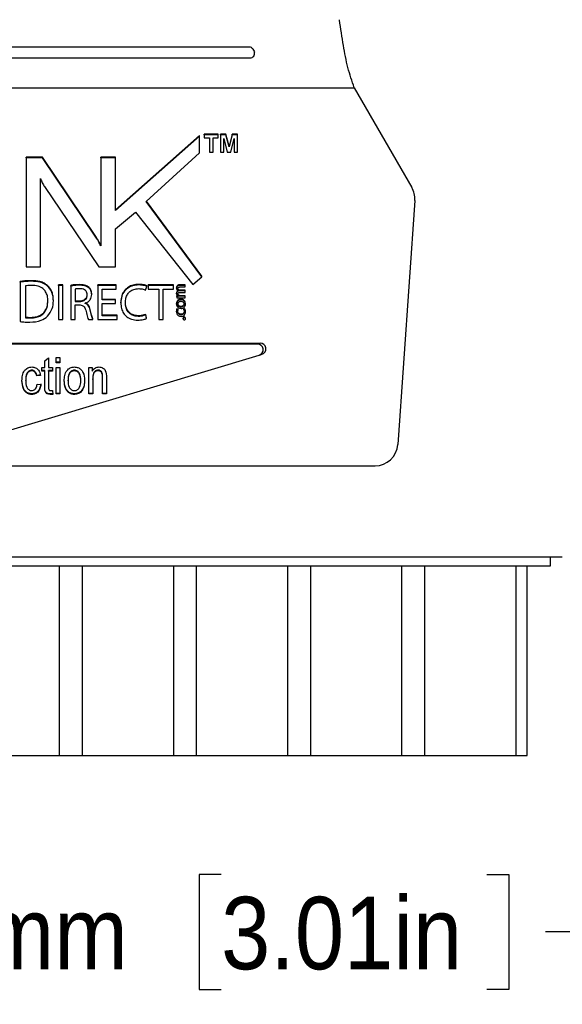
# Model space of a CAD drawing. Header units: millimetres. Extents: x 22 to 427, y 5 to 272.
# Tile 10 of 21: x 86 to 109, y 204 to 247. Entities that reach past the tile are written whole.
import ezdxf

# ---------------------------------------------------------------- set-up
doc = ezdxf.new("R2010")
doc.units = ezdxf.units.MM
doc.layers.add('TEXT', color=140, linetype='Continuous')
doc.styles.add('SLDTEXTSTYLE0', font='Gothic.ttf', dxfattribs={"width": 0.913})
doc.dimstyles.new('SLDDIMSTYLE0', dxfattribs={"dimtxt": 3.175, "dimasz": 3.302, "dimexe": 0, "dimexo": 0.0625, "dimgap": 0.79375, "dimtad": 0, "dimtih": 1, "dimtoh": 1, "dimdec": 1, "dimrnd": 1e-09, "dimzin": 12, "dimdsep": 46, "dimtxsty": 'SLDTEXTSTYLE0', "dimsah": 1, "dimcen": 0.09, "dimadec": 0, "dimazin": 3, "dimtfac": 1, "dimtdec": 1, "dimtofl": 0, "dimtmove": 0, "dimatfit": 3, "dimfxl": 0, "dimfrac": 2, "dimtolj": 1, "dimtzin": 12, "dimarcsym": 0})

# ---------------------------------------------------------------- blocks, each defined once
blk = doc.blocks.new('_D_5')
at = {"layer": 'TEXT', "color": 140}
for p, q in [((130.461, 245.056), (130.461, 203.763)), ((54.104, 231.314), (54.104, 203.763)), ((94.538, 209.458), (93.571, 209.458)), ((93.571, 209.458), (93.571, 204.417)), ((106.175, 209.458), (107.143, 209.458)), ((107.143, 209.458), (107.143, 204.417)), ((54.104, 206.938), (75.811, 206.938)), ((130.461, 206.938), (108.754, 206.938)), ((93.571, 204.417), (94.538, 204.417)), ((107.143, 204.417), (106.175, 204.417))]:
    blk.add_line(p, q, dxfattribs=at)
for points in [[(54.104, 206.938), (57.406, 206.43), (57.406, 207.446)], [(130.461, 206.938), (127.159, 207.446), (127.159, 206.43)]]:
    blk.add_solid(points, dxfattribs=at)
at = {"layer": 'TEXT', "color": 140, "char_height": 3.175, "attachment_point": 1, "style": 'SLDTEXTSTYLE0'}
for s, insert in [('76.4mm', (76.455, 208.473)), ('3.01in', (94.538, 208.473))]:
    blk.add_mtext(s, dxfattribs=dict(at, insert=insert))

msp = doc.modelspace()

# ---------------------------------------------------------------- linework, layer by layer
at = {"color": 7, "linetype": 'Continuous', "lineweight": 25}
for p, q in [((70.146, 245.725), (95.752, 245.725)), ((95.932, 245.618), (95.981, 245.535)), ((95.981, 245.535), (96, 245.484)), ((70.089, 245.233), (95.809, 245.233)), ((65.526, 243.93), (100.372, 243.93)), ((100.372, 243.93), (102.895, 239.559)), ((93.597, 241.835), (89.91, 238.574)), ((93.597, 241.809), (89.91, 238.548)), ((93.592, 241.078), (93.597, 241.809)), ((93.597, 241.809), (93.597, 241.835)), ((93.804, 241.868), (93.804, 241.894)), ((94.416, 241.894), (93.804, 241.894)), ((94.416, 241.868), (93.804, 241.868)), ((93.804, 241.868), (93.804, 241.738)), ((93.804, 241.738), (94.033, 241.738)), ((94.033, 241.738), (94.033, 241.099)), ((94.188, 241.738), (94.416, 241.738)), ((94.188, 241.099), (94.188, 241.738)), ((94.416, 241.868), (94.416, 241.894)), ((94.416, 241.738), (94.416, 241.868)), ((94.747, 241.894), (94.514, 241.894)), ((94.514, 241.868), (94.514, 241.894)), ((94.747, 241.868), (94.514, 241.868)), ((94.514, 241.868), (94.514, 241.099)), ((94.658, 241.704), (94.811, 241.099)), ((94.658, 241.099), (94.658, 241.704)), ((94.747, 241.868), (94.747, 241.894)), ((94.886, 241.37), (94.747, 241.894)), ((94.886, 241.344), (94.747, 241.868)), ((95.024, 241.894), (94.886, 241.37)), ((95.024, 241.868), (94.886, 241.344)), ((94.96, 241.099), (95.113, 241.704)), ((95.024, 241.868), (95.024, 241.894)), ((95.258, 241.894), (95.024, 241.894)), ((95.258, 241.868), (95.024, 241.868)), ((95.113, 241.704), (95.113, 241.099)), ((95.258, 241.868), (95.258, 241.894)), ((95.258, 241.099), (95.258, 241.868)), ((94.886, 241.344), (94.886, 241.37)), ((86, 240.858), (86, 240.884)), ((86.713, 240.884), (86, 240.884)), ((86, 240.858), (86, 236.072)), ((86.713, 240.858), (86, 240.858)), ((86.713, 240.858), (86.713, 240.884)), ((89.054, 237.408), (86.713, 240.884)), ((89.054, 237.382), (86.713, 240.858)), ((89.91, 240.884), (89.264, 240.884)), ((89.264, 240.858), (89.264, 240.884)), ((89.264, 240.858), (89.264, 236.994)), ((89.91, 240.858), (89.264, 240.858)), ((89.91, 240.858), (89.91, 240.884)), ((89.91, 238.548), (89.91, 240.858)), ((91.258, 238.939), (93.592, 241.078)), ((94.033, 241.099), (94.188, 241.099)), ((94.514, 241.099), (94.658, 241.099)), ((94.811, 241.099), (94.96, 241.099)), ((95.113, 241.099), (95.258, 241.099)), ((86.62, 236.072), (86.62, 239.952)), ((86.799, 239.598), (89.186, 236.072)), ((93.694, 235.647), (91.258, 238.939)), ((93.694, 235.673), (91.27, 238.95)), ((103.026, 238.991), (102.278, 228.288)), ((89.91, 237.749), (90.787, 238.472)), ((90.787, 238.472), (93.306, 235.303)), ((89.91, 236.072), (89.91, 237.749)), ((86, 236.072), (86.62, 236.072)), ((89.186, 236.072), (89.91, 236.072)), ((93.306, 235.303), (93.694, 235.647)), ((93.694, 235.647), (93.694, 235.673)), ((85.739, 235.409), (85.739, 235.436)), ((85.739, 235.409), (85.739, 233.678)), ((85.97, 235.242), (85.97, 233.85)), ((87.611, 235.288), (87.416, 235.288)), ((87.416, 235.261), (87.416, 235.288)), ((87.611, 235.261), (87.416, 235.261)), ((87.416, 235.261), (87.416, 233.768)), ((87.611, 235.261), (87.611, 235.288)), ((87.611, 233.768), (87.611, 235.261)), ((87.949, 235.239), (87.949, 235.265)), ((87.949, 235.239), (87.949, 233.768)), ((89.14, 235.261), (89.14, 235.288)), ((89.949, 235.288), (89.14, 235.288)), ((89.949, 235.261), (89.14, 235.261)), ((89.14, 235.261), (89.14, 233.768)), ((89.949, 235.261), (89.949, 235.288)), ((89.949, 235.099), (89.949, 235.261)), ((91.231, 235.062), (91.28, 235.219)), ((91.28, 235.219), (91.28, 235.245)), ((92.456, 235.288), (91.349, 235.288)), ((91.349, 235.261), (91.349, 235.288)), ((92.456, 235.261), (91.349, 235.261)), ((91.349, 235.261), (91.349, 235.097)), ((92.456, 235.261), (92.456, 235.288)), ((92.456, 235.097), (92.456, 235.261)), ((92.586, 235.139), (92.586, 235.165)), ((92.968, 235.292), (92.748, 235.292)), ((92.968, 235.266), (92.748, 235.266)), ((92.756, 235.198), (92.968, 235.198)), ((92.968, 235.266), (92.968, 235.292)), ((92.968, 235.198), (92.968, 235.266)), ((88.141, 235.104), (88.141, 234.561)), ((88.871, 234.865), (88.871, 234.891)), ((89.335, 235.099), (89.949, 235.099)), ((89.335, 234.628), (89.335, 235.099)), ((91.349, 235.097), (91.804, 235.097)), ((91.804, 235.097), (91.804, 233.768)), ((91.999, 235.097), (92.456, 235.097)), ((91.999, 233.768), (91.999, 235.097)), ((92.586, 234.903), (92.586, 234.929)), ((92.629, 234.804), (92.595, 234.802)), ((92.595, 234.776), (92.595, 234.802)), ((92.654, 234.779), (92.595, 234.776)), ((92.595, 234.776), (92.595, 234.715)), ((92.654, 234.782), (92.654, 234.779)), ((92.66, 235.012), (92.66, 235.01)), ((92.696, 234.718), (92.968, 234.718)), ((92.702, 235.032), (92.702, 235.058)), ((92.709, 234.792), (92.709, 234.818)), ((92.968, 235.052), (92.736, 235.052)), ((92.968, 235.026), (92.736, 235.026)), ((92.968, 234.813), (92.742, 234.813)), ((92.968, 234.787), (92.742, 234.787)), ((92.744, 234.958), (92.968, 234.958)), ((92.968, 235.026), (92.968, 235.052)), ((92.968, 234.958), (92.968, 235.026)), ((92.968, 234.787), (92.968, 234.813)), ((92.968, 234.718), (92.968, 234.787)), ((86.951, 234.587), (86.951, 234.613)), ((87.191, 234.595), (87.191, 234.621)), ((88.141, 234.587), (88.339, 234.587)), ((88.141, 234.561), (88.339, 234.561)), ((88.141, 234.415), (88.324, 234.415)), ((88.141, 233.768), (88.141, 234.415)), ((88.589, 234.479), (88.589, 234.486)), ((89.914, 234.654), (89.335, 234.654)), ((89.914, 234.628), (89.335, 234.628)), ((89.335, 234.468), (89.914, 234.468)), ((89.335, 233.93), (89.335, 234.468)), ((89.914, 234.628), (89.914, 234.654)), ((89.914, 234.468), (89.914, 234.628)), ((90.145, 234.502), (90.145, 234.528)), ((92.586, 234.446), (92.586, 234.473)), ((92.925, 234.442), (92.925, 234.443)), ((92.976, 234.441), (92.976, 234.467)), ((92.976, 234.44), (92.976, 234.441)), ((89.983, 233.956), (89.335, 233.956)), ((89.983, 233.93), (89.335, 233.93)), ((89.983, 233.93), (89.983, 233.956)), ((89.983, 233.768), (89.983, 233.93)), ((91.276, 233.841), (91.238, 233.996)), ((91.238, 233.97), (91.238, 233.996)), ((91.276, 233.815), (91.238, 233.97)), ((92.586, 234.113), (92.586, 234.139)), ((92.658, 234.219), (92.606, 234.235)), ((92.606, 234.209), (92.606, 234.235)), ((92.658, 234.193), (92.606, 234.209)), ((92.658, 234.193), (92.658, 234.219)), ((92.954, 234.234), (92.904, 234.222)), ((92.904, 234.196), (92.904, 234.222)), ((92.954, 234.208), (92.904, 234.196)), ((92.954, 234.208), (92.954, 234.234)), ((92.976, 234.098), (92.976, 234.124)), ((87.416, 233.768), (87.611, 233.768)), ((87.949, 233.768), (88.141, 233.768)), ((88.723, 233.768), (88.922, 233.768)), ((88.922, 233.768), (88.922, 233.795)), ((89.14, 233.768), (89.983, 233.768)), ((91.276, 233.815), (91.276, 233.841)), ((91.804, 233.768), (91.999, 233.768)), ((92.879, 233.802), (92.879, 233.828)), ((92.976, 233.801), (92.976, 233.827)), ((92.976, 233.8), (92.976, 233.801)), ((69.649, 232.737), (96.249, 232.737)), ((96.13, 232.694), (69.768, 232.694)), ((83.021, 228.251), (96.202, 232.205)), ((96.217, 232.21), (96.336, 232.254)), ((86.814, 231.96), (86.98, 232.085)), ((86.814, 231.67), (86.814, 231.96)), ((86.98, 232.085), (86.98, 231.67)), ((87.313, 232.106), (87.479, 232.106)), ((87.313, 231.877), (87.313, 232.106)), ((87.479, 231.904), (87.313, 231.904)), ((87.479, 231.877), (87.313, 231.877)), ((87.479, 232.106), (87.479, 231.877)), ((86.25, 231.525), (86.25, 231.551)), ((86.627, 231.343), (86.461, 231.322)), ((86.461, 231.296), (86.461, 231.322)), ((86.627, 231.317), (86.461, 231.296)), ((86.689, 231.67), (86.814, 231.67)), ((86.689, 231.504), (86.689, 231.67)), ((86.814, 231.53), (86.689, 231.53)), ((86.814, 231.504), (86.689, 231.504)), ((86.814, 231.504), (86.814, 231.53)), ((86.814, 230.84), (86.814, 231.504)), ((86.98, 231.67), (87.146, 231.67)), ((87.146, 231.53), (86.98, 231.53)), ((86.98, 231.504), (86.98, 231.53)), ((86.98, 231.504), (86.98, 230.816)), ((87.146, 231.504), (86.98, 231.504)), ((87.146, 231.67), (87.146, 231.504)), ((87.313, 231.67), (87.479, 231.67)), ((87.313, 230.508), (87.313, 231.67)), ((87.479, 231.67), (87.479, 230.508)), ((88.108, 231.525), (88.108, 231.551)), ((88.746, 231.67), (88.892, 231.67)), ((88.746, 230.508), (88.746, 231.67)), ((88.892, 231.67), (88.892, 231.504)), ((89.158, 231.525), (89.158, 231.551)), ((85.983, 231.093), (85.983, 231.119)), ((86.481, 230.944), (86.648, 230.923)), ((87.832, 231.089), (87.832, 231.116)), ((88.393, 231.089), (88.393, 231.116)), ((88.913, 231.142), (88.913, 231.168)), ((88.913, 231.142), (88.913, 230.508)), ((89.349, 231.214), (89.349, 231.24)), ((89.349, 230.508), (89.349, 231.214)), ((89.515, 231.219), (89.515, 230.508)), ((86.246, 230.487), (86.246, 230.513)), ((87.044, 230.487), (87.044, 230.513)), ((87.164, 230.513), (87.044, 230.513)), ((87.167, 230.487), (87.044, 230.487)), ((87.074, 230.653), (87.146, 230.653)), ((87.146, 230.653), (87.167, 230.487)), ((87.479, 230.534), (87.313, 230.534)), ((87.479, 230.508), (87.313, 230.508)), ((88.113, 230.487), (88.113, 230.513)), ((88.913, 230.534), (88.746, 230.534)), ((88.913, 230.508), (88.746, 230.508)), ((89.515, 230.534), (89.349, 230.534)), ((89.515, 230.508), (89.349, 230.508)), ((64.617, 227.359), (101.281, 227.359)), ((109.485, 223.359), (83.449, 223.359)), ((108.95, 223.359), (108.95, 223.06)), ((108.95, 222.958), (56.95, 222.958)), ((87.447, 222.958), (87.447, 214.659)), ((88.451, 222.958), (88.451, 214.659)), ((92.447, 222.958), (92.447, 214.659)), ((93.451, 222.958), (93.451, 214.659)), ((97.447, 222.958), (97.447, 214.659)), ((98.451, 222.958), (98.451, 214.659)), ((102.447, 222.958), (102.447, 214.659)), ((103.451, 222.958), (103.451, 214.659)), ((107.447, 222.958), (107.447, 214.659)), ((107.95, 214.659), (107.95, 222.958)), ((108.95, 223.06), (108.95, 222.958)), ((83.451, 214.659), (87.447, 214.659)), ((87.447, 214.659), (88.451, 214.659)), ((88.451, 214.659), (92.447, 214.659)), ((92.447, 214.659), (93.451, 214.659)), ((93.451, 214.659), (97.447, 214.659)), ((97.447, 214.659), (98.451, 214.659)), ((98.451, 214.659), (102.447, 214.659)), ((102.447, 214.659), (103.451, 214.659)), ((103.451, 214.659), (107.447, 214.659)), ((107.447, 214.659), (107.95, 214.659))]:
    msp.add_line(p, q, dxfattribs=at)
for centre, radius, start, end in [((95.809, 245.433), 0.2, 269.4896, 14.9754), ((102.032, 239.061), 0.997, 356.0022, 30.0049), ((96.135, 232.445), 0.249, 285.5704, 91.173), ((96.254, 232.488), 0.249, 285.5697, 91.1738), ((101.281, 228.358), 0.999, 269.954, 355.9731)]:
    msp.add_arc(centre, radius, start, end, dxfattribs=at)
for points, knots in [([(100.372, 243.93), (100.273, 244.221), (100.069, 244.824), (99.884, 245.822), (99.779, 246.525), (99.724, 246.902), (99.723, 246.909)], [0, 0, 0, 0, 0.301487, 0.625047, 0.993687, 1, 1, 1, 1]), ([(95.752, 245.725), (95.774, 245.723), (95.82, 245.719), (95.88, 245.685), (95.915, 245.648), (95.929, 245.623), (95.932, 245.618)], [0, 0, 0, 0, 0.3083554, 0.6150012, 0.9205116, 1, 1, 1, 1]), ([(86.62, 239.952), (86.635, 239.916), (86.661, 239.854), (86.69, 239.793), (86.703, 239.766)], [0, 0, 0, 0, 0.568187, 1, 1, 1, 1]), ([(86.703, 239.766), (86.72, 239.734), (86.75, 239.677), (86.784, 239.622), (86.799, 239.598)], [0, 0, 0, 0, 0.5617078, 1, 1, 1, 1]), ([(89.183, 237.193), (89.161, 237.233), (89.12, 237.305), (89.075, 237.376), (89.054, 237.408)], [0, 0, 0, 0, 0.539268, 1, 1, 1, 1]), ([(89.183, 237.167), (89.161, 237.206), (89.12, 237.279), (89.075, 237.349), (89.054, 237.382)], [0, 0, 0, 0, 0.539268, 1, 1, 1, 1]), ([(89.264, 237.02), (89.251, 237.052), (89.227, 237.111), (89.197, 237.167), (89.183, 237.193)], [0, 0, 0, 0, 0.536574, 1, 1, 1, 1]), ([(89.264, 236.994), (89.251, 237.026), (89.227, 237.085), (89.197, 237.141), (89.183, 237.167)], [0, 0, 0, 0, 0.536575, 1, 1, 1, 1]), ([(86.226, 235.472), (86.13, 235.47), (85.967, 235.466), (85.806, 235.445), (85.739, 235.436)], [0, 0, 0, 0, 0.5889199, 1, 1, 1, 1]), ([(86.226, 235.446), (86.13, 235.444), (85.967, 235.44), (85.806, 235.418), (85.739, 235.409)], [0, 0, 0, 0, 0.5889199, 1, 1, 1, 1]), ([(86.236, 235.266), (86.179, 235.265), (86.09, 235.263), (86.002, 235.248), (85.97, 235.242)], [0, 0, 0, 0, 0.637135, 1, 1, 1, 1]), ([(86.94, 235.255), (86.892, 235.293), (86.791, 235.372), (86.547, 235.457), (86.353, 235.466), (86.226, 235.472)], [0, 0, 0, 0, 0.23798, 0.500673, 1, 1, 1, 1]), ([(86.94, 235.229), (86.892, 235.267), (86.791, 235.345), (86.547, 235.431), (86.353, 235.44), (86.226, 235.446)], [0, 0, 0, 0, 0.23798, 0.500673, 1, 1, 1, 1]), ([(86.951, 234.587), (86.947, 234.66), (86.94, 234.799), (86.864, 234.988), (86.725, 235.145), (86.506, 235.25), (86.332, 235.26), (86.236, 235.266)], [0, 0, 0, 0, 0.195571, 0.369368, 0.535534, 0.746186, 1, 1, 1, 1]), ([(87.191, 234.621), (87.188, 234.695), (87.18, 234.834), (87.11, 235.062), (87.003, 235.184), (86.94, 235.255)], [0, 0, 0, 0, 0.316507, 0.59593, 1, 1, 1, 1]), ([(87.191, 234.595), (87.188, 234.669), (87.18, 234.808), (87.11, 235.036), (87.003, 235.157), (86.94, 235.229)], [0, 0, 0, 0, 0.316507, 0.59593, 1, 1, 1, 1]), ([(88.319, 235.299), (88.245, 235.297), (88.121, 235.294), (87.998, 235.274), (87.949, 235.265)], [0, 0, 0, 0, 0.592952, 1, 1, 1, 1]), ([(88.319, 235.272), (88.245, 235.271), (88.121, 235.268), (87.998, 235.247), (87.949, 235.239)], [0, 0, 0, 0, 0.592952, 1, 1, 1, 1]), ([(88.754, 235.174), (88.725, 235.196), (88.664, 235.242), (88.516, 235.291), (88.397, 235.295), (88.319, 235.299)], [0, 0, 0, 0, 0.232578, 0.491135, 1, 1, 1, 1]), ([(88.754, 235.148), (88.725, 235.17), (88.664, 235.216), (88.516, 235.265), (88.397, 235.269), (88.319, 235.272)], [0, 0, 0, 0, 0.232578, 0.491135, 1, 1, 1, 1]), ([(88.871, 234.891), (88.865, 234.954), (88.854, 235.061), (88.783, 235.141), (88.754, 235.174)], [0, 0, 0, 0, 0.583145, 1, 1, 1, 1]), ([(88.871, 234.865), (88.865, 234.927), (88.854, 235.035), (88.783, 235.115), (88.754, 235.148)], [0, 0, 0, 0, 0.583144, 1, 1, 1, 1]), ([(90.925, 235.312), (90.843, 235.306), (90.685, 235.295), (90.472, 235.199), (90.294, 235.041), (90.167, 234.81), (90.152, 234.625), (90.145, 234.528)], [0, 0, 0, 0, 0.197925, 0.379711, 0.554978, 0.766739, 1, 1, 1, 1]), ([(90.925, 235.286), (90.843, 235.28), (90.685, 235.269), (90.472, 235.173), (90.294, 235.015), (90.167, 234.783), (90.152, 234.599), (90.145, 234.502)], [0, 0, 0, 0, 0.197925, 0.379711, 0.554978, 0.766739, 1, 1, 1, 1]), ([(91.28, 235.245), (91.26, 235.254), (91.212, 235.275), (91.094, 235.304), (90.994, 235.309), (90.925, 235.312)], [0, 0, 0, 0, 0.174717, 0.432426, 1, 1, 1, 1]), ([(91.28, 235.219), (91.26, 235.228), (91.212, 235.249), (91.094, 235.278), (90.994, 235.282), (90.925, 235.286)], [0, 0, 0, 0, 0.1747162, 0.4324262, 1, 1, 1, 1]), ([(92.748, 235.292), (92.732, 235.291), (92.702, 235.29), (92.662, 235.279), (92.631, 235.261), (92.606, 235.237), (92.589, 235.204), (92.587, 235.178), (92.586, 235.165)], [0, 0, 0, 0, 0.2125772, 0.3866812, 0.5331166, 0.6615194, 0.8411285, 1, 1, 1, 1]), ([(92.748, 235.266), (92.732, 235.265), (92.702, 235.264), (92.662, 235.252), (92.631, 235.235), (92.606, 235.21), (92.589, 235.178), (92.587, 235.151), (92.586, 235.139)], [0, 0, 0, 0, 0.2125769, 0.3866806, 0.5331157, 0.6615197, 0.8411267, 1, 1, 1, 1]), ([(92.642, 235.115), (92.642, 235.124), (92.644, 235.142), (92.658, 235.166), (92.681, 235.185), (92.715, 235.196), (92.742, 235.197), (92.756, 235.198)], [0, 0, 0, 0, 0.177771, 0.338644, 0.504201, 0.728626, 1, 1, 1, 1]), ([(88.332, 235.122), (88.289, 235.121), (88.225, 235.12), (88.162, 235.108), (88.141, 235.104)], [0, 0, 0, 0, 0.6730992, 1, 1, 1, 1]), ([(88.676, 234.845), (88.673, 234.877), (88.669, 234.939), (88.626, 235.02), (88.553, 235.08), (88.452, 235.116), (88.374, 235.12), (88.332, 235.122)], [0, 0, 0, 0, 0.195642, 0.366113, 0.533487, 0.74974, 1, 1, 1, 1]), ([(88.339, 234.587), (88.375, 234.589), (88.443, 234.593), (88.535, 234.627), (88.611, 234.683), (88.666, 234.767), (88.672, 234.835), (88.676, 234.871)], [0, 0, 0, 0, 0.218438, 0.411212, 0.586845, 0.786819, 1, 1, 1, 1]), ([(88.339, 234.561), (88.375, 234.563), (88.443, 234.567), (88.535, 234.6), (88.611, 234.657), (88.666, 234.741), (88.672, 234.809), (88.676, 234.845)], [0, 0, 0, 0, 0.218438, 0.411212, 0.586845, 0.786819, 1, 1, 1, 1]), ([(88.589, 234.486), (88.632, 234.504), (88.716, 234.541), (88.806, 234.635), (88.862, 234.747), (88.868, 234.824), (88.871, 234.865)], [0, 0, 0, 0, 0.271247, 0.54138, 0.760904, 1, 1, 1, 1]), ([(90.349, 234.508), (90.353, 234.576), (90.36, 234.703), (90.43, 234.875), (90.548, 235.013), (90.722, 235.108), (90.86, 235.118), (90.932, 235.124)], [0, 0, 0, 0, 0.21231, 0.398168, 0.57039, 0.774642, 1, 1, 1, 1]), ([(90.932, 235.124), (90.996, 235.121), (91.099, 235.116), (91.194, 235.077), (91.231, 235.062)], [0, 0, 0, 0, 0.613809, 1, 1, 1, 1]), ([(92.586, 235.139), (92.587, 235.121), (92.589, 235.091), (92.605, 235.066), (92.612, 235.055)], [0, 0, 0, 0, 0.589298, 1, 1, 1, 1]), ([(92.641, 235.025), (92.637, 235.023), (92.62, 235.015), (92.602, 234.992), (92.588, 234.961), (92.586, 234.94), (92.586, 234.929)], [0, 0, 0, 0, 0.139764, 0.463165, 0.723498, 1, 1, 1, 1]), ([(92.66, 235.01), (92.649, 235.005), (92.626, 234.993), (92.602, 234.966), (92.588, 234.935), (92.586, 234.914), (92.586, 234.903)], [0, 0, 0, 0, 0.275762, 0.548033, 0.767213, 1, 1, 1, 1]), ([(92.586, 234.903), (92.587, 234.887), (92.589, 234.857), (92.612, 234.813), (92.639, 234.793), (92.654, 234.782)], [0, 0, 0, 0, 0.329543, 0.608272, 1, 1, 1, 1]), ([(92.595, 234.715), (92.612, 234.716), (92.646, 234.718), (92.68, 234.718), (92.696, 234.718)], [0, 0, 0, 0, 0.526296, 1, 1, 1, 1]), ([(92.612, 235.055), (92.62, 235.046), (92.633, 235.029), (92.652, 235.017), (92.66, 235.012)], [0, 0, 0, 0, 0.535243, 1, 1, 1, 1]), ([(92.702, 235.058), (92.694, 235.062), (92.676, 235.071), (92.656, 235.092), (92.644, 235.116), (92.642, 235.132), (92.642, 235.141)], [0, 0, 0, 0, 0.271312, 0.547174, 0.767828, 1, 1, 1, 1]), ([(92.702, 235.032), (92.694, 235.036), (92.676, 235.045), (92.656, 235.066), (92.644, 235.09), (92.642, 235.106), (92.642, 235.115)], [0, 0, 0, 0, 0.271311, 0.547177, 0.767831, 1, 1, 1, 1]), ([(92.642, 234.878), (92.642, 234.887), (92.644, 234.905), (92.657, 234.928), (92.678, 234.945), (92.708, 234.956), (92.732, 234.958), (92.744, 234.958)], [0, 0, 0, 0, 0.186932, 0.356202, 0.526847, 0.747754, 1, 1, 1, 1]), ([(92.709, 234.818), (92.7, 234.822), (92.68, 234.831), (92.658, 234.852), (92.644, 234.878), (92.642, 234.895), (92.642, 234.904)], [0, 0, 0, 0, 0.2671972, 0.5459225, 0.7686904, 1, 1, 1, 1]), ([(92.709, 234.792), (92.7, 234.796), (92.68, 234.805), (92.658, 234.826), (92.644, 234.851), (92.642, 234.869), (92.642, 234.878)], [0, 0, 0, 0, 0.267198, 0.545924, 0.76869, 1, 1, 1, 1]), ([(92.736, 235.052), (92.73, 235.052), (92.718, 235.053), (92.707, 235.056), (92.702, 235.058)], [0, 0, 0, 0, 0.572179, 1, 1, 1, 1]), ([(92.736, 235.026), (92.73, 235.026), (92.718, 235.027), (92.707, 235.03), (92.702, 235.032)], [0, 0, 0, 0, 0.572179, 1, 1, 1, 1]), ([(92.742, 234.813), (92.736, 234.813), (92.725, 234.813), (92.714, 234.817), (92.709, 234.818)], [0, 0, 0, 0, 0.567477, 1, 1, 1, 1]), ([(92.742, 234.787), (92.736, 234.787), (92.725, 234.787), (92.714, 234.79), (92.709, 234.792)], [0, 0, 0, 0, 0.567477, 1, 1, 1, 1]), ([(86.199, 233.866), (86.283, 233.87), (86.44, 233.878), (86.651, 233.962), (86.821, 234.111), (86.934, 234.338), (86.945, 234.517), (86.951, 234.613)], [0, 0, 0, 0, 0.20817, 0.388547, 0.556439, 0.762055, 1, 1, 1, 1]), ([(86.199, 233.84), (86.283, 233.844), (86.44, 233.851), (86.651, 233.936), (86.821, 234.085), (86.934, 234.312), (86.945, 234.491), (86.951, 234.587)], [0, 0, 0, 0, 0.20817, 0.388547, 0.556439, 0.762055, 1, 1, 1, 1]), ([(86.937, 233.91), (87.018, 234.018), (87.169, 234.222), (87.184, 234.475), (87.191, 234.595)], [0, 0, 0, 0, 0.528644, 1, 1, 1, 1]), ([(88.324, 234.415), (88.353, 234.413), (88.409, 234.408), (88.485, 234.379), (88.549, 234.324), (88.597, 234.236), (88.615, 234.165), (88.625, 234.125)], [0, 0, 0, 0, 0.193755, 0.360304, 0.520421, 0.732832, 1, 1, 1, 1]), ([(88.809, 234.204), (88.798, 234.244), (88.777, 234.319), (88.724, 234.41), (88.661, 234.473), (88.613, 234.495), (88.589, 234.505)], [0, 0, 0, 0, 0.321065, 0.600365, 0.801242, 1, 1, 1, 1]), ([(88.809, 234.178), (88.798, 234.218), (88.777, 234.293), (88.724, 234.384), (88.661, 234.447), (88.613, 234.469), (88.589, 234.479)], [0, 0, 0, 0, 0.321065, 0.600366, 0.801243, 1, 1, 1, 1]), ([(90.145, 234.502), (90.15, 234.417), (90.16, 234.258), (90.253, 234.045), (90.406, 233.877), (90.623, 233.763), (90.793, 233.75), (90.881, 233.744)], [0, 0, 0, 0, 0.213278, 0.399655, 0.57311, 0.778362, 1, 1, 1, 1]), ([(90.921, 233.934), (90.858, 233.938), (90.739, 233.946), (90.579, 234.017), (90.45, 234.139), (90.363, 234.318), (90.353, 234.459), (90.349, 234.534)], [0, 0, 0, 0, 0.2007489, 0.379379, 0.550067, 0.7605812, 1, 1, 1, 1]), ([(90.921, 233.908), (90.858, 233.912), (90.739, 233.919), (90.579, 233.991), (90.45, 234.113), (90.363, 234.292), (90.353, 234.433), (90.349, 234.508)], [0, 0, 0, 0, 0.200749, 0.379379, 0.550067, 0.760581, 1, 1, 1, 1]), ([(92.777, 234.657), (92.757, 234.655), (92.719, 234.653), (92.666, 234.63), (92.623, 234.593), (92.591, 234.539), (92.588, 234.495), (92.586, 234.473)], [0, 0, 0, 0, 0.20178, 0.38643, 0.562529, 0.772029, 1, 1, 1, 1]), ([(92.777, 234.631), (92.757, 234.629), (92.719, 234.627), (92.666, 234.604), (92.623, 234.567), (92.591, 234.513), (92.588, 234.469), (92.586, 234.446)], [0, 0, 0, 0, 0.20178, 0.386431, 0.56253, 0.77203, 1, 1, 1, 1]), ([(92.586, 234.446), (92.589, 234.418), (92.595, 234.363), (92.644, 234.299), (92.711, 234.263), (92.759, 234.259), (92.784, 234.257)], [0, 0, 0, 0, 0.273623, 0.53555, 0.753022, 1, 1, 1, 1]), ([(92.78, 234.559), (92.761, 234.557), (92.724, 234.554), (92.68, 234.533), (92.654, 234.505), (92.639, 234.477), (92.638, 234.455), (92.637, 234.444)], [0, 0, 0, 0, 0.272319, 0.546827, 0.68909, 0.836244, 1, 1, 1, 1]), ([(92.637, 234.47), (92.638, 234.456), (92.641, 234.43), (92.662, 234.396), (92.694, 234.372), (92.735, 234.356), (92.766, 234.354), (92.782, 234.353)], [0, 0, 0, 0, 0.1993868, 0.3786286, 0.5568207, 0.7751901, 1, 1, 1, 1]), ([(92.637, 234.444), (92.638, 234.43), (92.641, 234.404), (92.662, 234.37), (92.694, 234.346), (92.735, 234.33), (92.766, 234.328), (92.782, 234.327)], [0, 0, 0, 0, 0.199385, 0.378627, 0.55682, 0.775189, 1, 1, 1, 1]), ([(92.976, 234.467), (92.973, 234.493), (92.968, 234.546), (92.923, 234.61), (92.855, 234.651), (92.805, 234.655), (92.777, 234.657)], [0, 0, 0, 0, 0.251924, 0.511535, 0.734427, 1, 1, 1, 1]), ([(92.976, 234.441), (92.973, 234.467), (92.968, 234.519), (92.923, 234.584), (92.855, 234.624), (92.805, 234.628), (92.777, 234.631)], [0, 0, 0, 0, 0.251924, 0.511535, 0.734427, 1, 1, 1, 1]), ([(92.925, 234.443), (92.922, 234.46), (92.917, 234.496), (92.878, 234.534), (92.83, 234.555), (92.797, 234.558), (92.78, 234.559)], [0, 0, 0, 0, 0.256386, 0.517827, 0.745255, 1, 1, 1, 1]), ([(92.782, 234.353), (92.803, 234.355), (92.844, 234.359), (92.891, 234.387), (92.92, 234.426), (92.923, 234.454), (92.925, 234.468)], [0, 0, 0, 0, 0.314125, 0.590748, 0.793289, 1, 1, 1, 1]), ([(92.782, 234.327), (92.803, 234.329), (92.844, 234.332), (92.891, 234.361), (92.92, 234.399), (92.923, 234.427), (92.925, 234.442)], [0, 0, 0, 0, 0.314124, 0.590748, 0.793287, 1, 1, 1, 1]), ([(92.784, 234.257), (92.805, 234.258), (92.844, 234.261), (92.897, 234.285), (92.94, 234.323), (92.97, 234.376), (92.974, 234.418), (92.976, 234.44)], [0, 0, 0, 0, 0.208553, 0.396416, 0.57379, 0.781464, 1, 1, 1, 1]), ([(85.97, 233.876), (86.009, 233.872), (86.085, 233.865), (86.162, 233.865), (86.199, 233.866)], [0, 0, 0, 0, 0.5118726, 1, 1, 1, 1]), ([(86.155, 233.657), (86.33, 233.665), (86.617, 233.678), (86.847, 233.845), (86.937, 233.91)], [0, 0, 0, 0, 0.60893, 1, 1, 1, 1]), ([(88.625, 234.125), (88.642, 234.039), (88.666, 233.918), (88.71, 233.803), (88.723, 233.768)], [0, 0, 0, 0, 0.703573, 1, 1, 1, 1]), ([(88.922, 233.795), (88.903, 233.852), (88.857, 233.987), (88.826, 234.125), (88.809, 234.204)], [0, 0, 0, 0, 0.4295696, 1, 1, 1, 1]), ([(88.922, 233.768), (88.903, 233.826), (88.857, 233.96), (88.826, 234.099), (88.809, 234.178)], [0, 0, 0, 0, 0.42957, 1, 1, 1, 1]), ([(91.238, 233.996), (91.184, 233.977), (91.082, 233.94), (90.973, 233.936), (90.921, 233.934)], [0, 0, 0, 0, 0.52267, 1, 1, 1, 1]), ([(91.238, 233.97), (91.184, 233.951), (91.082, 233.914), (90.973, 233.91), (90.921, 233.908)], [0, 0, 0, 0, 0.522669, 1, 1, 1, 1]), ([(92.606, 234.235), (92.6, 234.22), (92.588, 234.189), (92.586, 234.156), (92.586, 234.139)], [0, 0, 0, 0, 0.4891699, 1, 1, 1, 1]), ([(92.606, 234.209), (92.6, 234.194), (92.588, 234.163), (92.586, 234.13), (92.586, 234.113)], [0, 0, 0, 0, 0.4891699, 1, 1, 1, 1]), ([(92.586, 234.113), (92.587, 234.091), (92.59, 234.049), (92.615, 233.992), (92.656, 233.946), (92.714, 233.913), (92.761, 233.909), (92.785, 233.907)], [0, 0, 0, 0, 0.205196, 0.391073, 0.567596, 0.776417, 1, 1, 1, 1]), ([(92.64, 234.113), (92.641, 234.131), (92.642, 234.159), (92.654, 234.184), (92.658, 234.193)], [0, 0, 0, 0, 0.643631, 1, 1, 1, 1]), ([(92.782, 234.004), (92.761, 234.006), (92.721, 234.009), (92.673, 234.042), (92.644, 234.088), (92.641, 234.121), (92.64, 234.139)], [0, 0, 0, 0, 0.282981, 0.546709, 0.759206, 1, 1, 1, 1]), ([(92.782, 233.977), (92.761, 233.979), (92.721, 233.983), (92.673, 234.016), (92.644, 234.062), (92.641, 234.095), (92.64, 234.113)], [0, 0, 0, 0, 0.282981, 0.546707, 0.759206, 1, 1, 1, 1]), ([(92.922, 234.137), (92.919, 234.116), (92.915, 234.077), (92.88, 234.033), (92.833, 234.008), (92.8, 234.005), (92.782, 234.004)], [0, 0, 0, 0, 0.27715, 0.539239, 0.755943, 1, 1, 1, 1]), ([(92.922, 234.11), (92.919, 234.09), (92.915, 234.051), (92.88, 234.007), (92.833, 233.981), (92.8, 233.979), (92.782, 233.977)], [0, 0, 0, 0, 0.277148, 0.539239, 0.755942, 1, 1, 1, 1]), ([(92.785, 233.907), (92.805, 233.909), (92.844, 233.911), (92.896, 233.934), (92.94, 233.972), (92.971, 234.029), (92.974, 234.074), (92.976, 234.098)], [0, 0, 0, 0, 0.199913, 0.381816, 0.555975, 0.766427, 1, 1, 1, 1]), ([(92.928, 233.875), (92.92, 233.874), (92.906, 233.873), (92.89, 233.861), (92.88, 233.845), (92.879, 233.834), (92.879, 233.828)], [0, 0, 0, 0, 0.294496, 0.562688, 0.773345, 1, 1, 1, 1]), ([(92.904, 234.196), (92.909, 234.182), (92.92, 234.155), (92.921, 234.126), (92.922, 234.11)], [0, 0, 0, 0, 0.485882, 1, 1, 1, 1]), ([(92.976, 233.827), (92.976, 233.832), (92.975, 233.842), (92.969, 233.855), (92.959, 233.866), (92.945, 233.873), (92.934, 233.874), (92.928, 233.875)], [0, 0, 0, 0, 0.198285, 0.381091, 0.558057, 0.77077, 1, 1, 1, 1]), ([(92.976, 234.124), (92.975, 234.149), (92.973, 234.187), (92.959, 234.222), (92.954, 234.234)], [0, 0, 0, 0, 0.660776, 1, 1, 1, 1]), ([(92.976, 234.098), (92.975, 234.123), (92.973, 234.161), (92.959, 234.196), (92.954, 234.208)], [0, 0, 0, 0, 0.660773, 1, 1, 1, 1]), ([(85.739, 233.678), (85.811, 233.671), (85.949, 233.657), (86.088, 233.657), (86.155, 233.657)], [0, 0, 0, 0, 0.518462, 1, 1, 1, 1]), ([(85.97, 233.85), (86.009, 233.846), (86.085, 233.839), (86.162, 233.839), (86.199, 233.84)], [0, 0, 0, 0, 0.511873, 1, 1, 1, 1]), ([(90.881, 233.744), (90.97, 233.747), (91.106, 233.751), (91.232, 233.798), (91.276, 233.815)], [0, 0, 0, 0, 0.656344, 1, 1, 1, 1]), ([(92.928, 233.849), (92.92, 233.848), (92.906, 233.847), (92.89, 233.834), (92.88, 233.819), (92.879, 233.808), (92.879, 233.802)], [0, 0, 0, 0, 0.294497, 0.562692, 0.773345, 1, 1, 1, 1]), ([(92.879, 233.802), (92.88, 233.795), (92.881, 233.781), (92.894, 233.765), (92.91, 233.756), (92.922, 233.755), (92.928, 233.754)], [0, 0, 0, 0, 0.285475, 0.553515, 0.76906, 1, 1, 1, 1]), ([(92.976, 233.801), (92.976, 233.806), (92.975, 233.816), (92.969, 233.829), (92.959, 233.84), (92.945, 233.847), (92.934, 233.848), (92.928, 233.849)], [0, 0, 0, 0, 0.198285, 0.381087, 0.558058, 0.77077, 1, 1, 1, 1]), ([(92.928, 233.754), (92.935, 233.755), (92.949, 233.757), (92.965, 233.769), (92.975, 233.784), (92.976, 233.795), (92.976, 233.8)], [0, 0, 0, 0, 0.293846, 0.563452, 0.774615, 1, 1, 1, 1]), ([(85.816, 231.09), (85.82, 231.168), (85.826, 231.323), (85.909, 231.529), (86.065, 231.668), (86.188, 231.683), (86.25, 231.691)], [0, 0, 0, 0, 0.281128, 0.560625, 0.780314, 1, 1, 1, 1]), ([(86.25, 231.551), (86.226, 231.549), (86.179, 231.545), (86.094, 231.499), (85.99, 231.361), (85.986, 231.216), (85.983, 231.119)], [0, 0, 0, 0, 0.12556, 0.251029, 0.500274, 1, 1, 1, 1]), ([(86.25, 231.525), (86.226, 231.523), (86.179, 231.519), (86.094, 231.472), (85.99, 231.335), (85.986, 231.19), (85.983, 231.093)], [0, 0, 0, 0, 0.12556, 0.251029, 0.500274, 1, 1, 1, 1]), ([(86.25, 231.691), (86.305, 231.685), (86.414, 231.673), (86.574, 231.541), (86.607, 231.402), (86.627, 231.317)], [0, 0, 0, 0, 0.280557, 0.560692, 1, 1, 1, 1]), ([(86.461, 231.322), (86.453, 231.353), (86.439, 231.415), (86.393, 231.492), (86.325, 231.543), (86.275, 231.548), (86.25, 231.551)], [0, 0, 0, 0, 0.280653, 0.560421, 0.780152, 1, 1, 1, 1]), ([(86.461, 231.296), (86.453, 231.327), (86.439, 231.389), (86.393, 231.466), (86.325, 231.516), (86.275, 231.522), (86.25, 231.525)], [0, 0, 0, 0, 0.280653, 0.560421, 0.780152, 1, 1, 1, 1]), ([(87.666, 231.089), (87.669, 231.168), (87.676, 231.325), (87.766, 231.531), (87.926, 231.669), (88.05, 231.683), (88.113, 231.691)], [0, 0, 0, 0, 0.2810425, 0.5604679, 0.7802677, 1, 1, 1, 1]), ([(88.108, 231.551), (88.084, 231.549), (88.036, 231.544), (87.951, 231.497), (87.844, 231.36), (87.837, 231.213), (87.832, 231.116)], [0, 0, 0, 0, 0.125496, 0.250984, 0.500865, 1, 1, 1, 1]), ([(88.108, 231.525), (88.084, 231.522), (88.036, 231.518), (87.951, 231.47), (87.844, 231.334), (87.837, 231.187), (87.832, 231.089)], [0, 0, 0, 0, 0.125496, 0.250984, 0.500865, 1, 1, 1, 1]), ([(88.393, 231.116), (88.388, 231.215), (88.381, 231.363), (88.269, 231.5), (88.181, 231.545), (88.133, 231.549), (88.108, 231.551)], [0, 0, 0, 0, 0.499091, 0.7488201, 0.8743616, 1, 1, 1, 1]), ([(88.393, 231.089), (88.388, 231.189), (88.381, 231.337), (88.269, 231.473), (88.181, 231.519), (88.133, 231.523), (88.108, 231.525)], [0, 0, 0, 0, 0.499091, 0.7488201, 0.8743616, 1, 1, 1, 1]), ([(88.113, 231.691), (88.165, 231.686), (88.268, 231.675), (88.4, 231.584), (88.538, 231.403), (88.551, 231.225), (88.559, 231.101)], [0, 0, 0, 0, 0.18706, 0.374031, 0.56119, 1, 1, 1, 1]), ([(88.892, 231.504), (88.91, 231.533), (88.947, 231.592), (89.047, 231.673), (89.137, 231.684), (89.192, 231.691)], [0, 0, 0, 0, 0.280942, 0.561572, 1, 1, 1, 1]), ([(89.158, 231.551), (89.136, 231.549), (89.093, 231.546), (89.033, 231.52), (88.985, 231.476), (88.917, 231.366), (88.914, 231.256), (88.913, 231.168)], [0, 0, 0, 0, 0.125409, 0.25068, 0.375941, 0.501225, 1, 1, 1, 1]), ([(89.158, 231.525), (89.136, 231.523), (89.093, 231.52), (89.033, 231.494), (88.985, 231.45), (88.917, 231.34), (88.914, 231.23), (88.913, 231.142)], [0, 0, 0, 0, 0.125409, 0.25068, 0.375941, 0.501226, 1, 1, 1, 1]), ([(89.349, 231.24), (89.349, 231.311), (89.35, 231.399), (89.296, 231.49), (89.257, 231.524), (89.21, 231.547), (89.175, 231.55), (89.158, 231.551)], [0, 0, 0, 0, 0.4988438, 0.6241195, 0.7494039, 0.8746662, 1, 1, 1, 1]), ([(89.349, 231.214), (89.349, 231.285), (89.35, 231.373), (89.296, 231.464), (89.257, 231.498), (89.21, 231.521), (89.175, 231.523), (89.158, 231.525)], [0, 0, 0, 0, 0.498844, 0.62412, 0.749404, 0.874666, 1, 1, 1, 1]), ([(89.192, 231.691), (89.247, 231.683), (89.329, 231.672), (89.419, 231.607), (89.517, 231.474), (89.516, 231.332), (89.515, 231.219)], [0, 0, 0, 0, 0.249677, 0.375343, 0.500916, 1, 1, 1, 1]), ([(86.246, 230.513), (86.194, 230.519), (86.09, 230.529), (85.961, 230.625), (85.833, 230.815), (85.823, 230.992), (85.816, 231.116)], [0, 0, 0, 0, 0.186796, 0.373543, 0.560598, 1, 1, 1, 1]), ([(86.246, 230.487), (86.194, 230.492), (86.09, 230.503), (85.961, 230.599), (85.833, 230.789), (85.823, 230.966), (85.816, 231.09)], [0, 0, 0, 0, 0.186796, 0.373543, 0.560598, 1, 1, 1, 1]), ([(85.983, 231.093), (85.985, 230.996), (85.989, 230.85), (86.088, 230.707), (86.173, 230.659), (86.221, 230.655), (86.245, 230.653)], [0, 0, 0, 0, 0.500038, 0.749172, 0.874527, 1, 1, 1, 1]), ([(86.245, 230.653), (86.271, 230.656), (86.323, 230.661), (86.388, 230.706), (86.457, 230.796), (86.471, 230.883), (86.481, 230.944)], [0, 0, 0, 0, 0.18674, 0.373455, 0.560367, 1, 1, 1, 1]), ([(86.648, 230.949), (86.637, 230.889), (86.615, 230.768), (86.522, 230.621), (86.39, 230.528), (86.294, 230.518), (86.246, 230.513)], [0, 0, 0, 0, 0.280618, 0.56006, 0.780027, 1, 1, 1, 1]), ([(86.648, 230.923), (86.637, 230.863), (86.615, 230.742), (86.522, 230.595), (86.39, 230.502), (86.294, 230.492), (86.246, 230.487)], [0, 0, 0, 0, 0.280618, 0.56006, 0.780027, 1, 1, 1, 1]), ([(87.044, 230.513), (87.002, 230.516), (86.94, 230.52), (86.871, 230.569), (86.802, 230.674), (86.809, 230.781), (86.814, 230.866)], [0, 0, 0, 0, 0.249745, 0.375084, 0.500202, 1, 1, 1, 1]), ([(87.044, 230.487), (87.002, 230.49), (86.94, 230.494), (86.871, 230.543), (86.802, 230.648), (86.809, 230.755), (86.814, 230.84)], [0, 0, 0, 0, 0.249745, 0.375084, 0.500202, 1, 1, 1, 1]), ([(88.113, 230.513), (88.06, 230.518), (87.955, 230.529), (87.822, 230.622), (87.685, 230.809), (87.674, 230.989), (87.666, 231.115)], [0, 0, 0, 0, 0.186965, 0.373886, 0.560962, 1, 1, 1, 1]), ([(88.113, 230.487), (88.06, 230.492), (87.955, 230.503), (87.822, 230.596), (87.685, 230.783), (87.674, 230.963), (87.666, 231.089)], [0, 0, 0, 0, 0.186965, 0.373886, 0.560962, 1, 1, 1, 1]), ([(87.832, 231.089), (87.837, 230.99), (87.844, 230.841), (87.956, 230.704), (88.044, 230.659), (88.092, 230.655), (88.117, 230.653)], [0, 0, 0, 0, 0.499144, 0.748816, 0.874368, 1, 1, 1, 1]), ([(88.559, 231.127), (88.556, 231.047), (88.55, 230.888), (88.464, 230.677), (88.302, 230.536), (88.176, 230.521), (88.113, 230.513)], [0, 0, 0, 0, 0.2811224, 0.5605697, 0.7802929, 1, 1, 1, 1]), ([(88.559, 231.101), (88.556, 231.021), (88.55, 230.861), (88.464, 230.651), (88.302, 230.509), (88.176, 230.495), (88.113, 230.487)], [0, 0, 0, 0, 0.281122, 0.56057, 0.780293, 1, 1, 1, 1]), ([(88.117, 230.653), (88.141, 230.655), (88.189, 230.66), (88.273, 230.709), (88.381, 230.845), (88.388, 230.992), (88.393, 231.089)], [0, 0, 0, 0, 0.125483, 0.250994, 0.50078, 1, 1, 1, 1]), ([(86.98, 230.816), (86.98, 230.792), (86.979, 230.751), (86.99, 230.711), (86.995, 230.693)], [0, 0, 0, 0, 0.560896, 1, 1, 1, 1]), ([(86.995, 230.693), (87, 230.686), (87.009, 230.671), (87.038, 230.656), (87.06, 230.654), (87.074, 230.653)], [0, 0, 0, 0, 0.2796927, 0.5605229, 1, 1, 1, 1])]:
    msp.add_open_spline(points, degree=3, knots=knots, dxfattribs=at)

# ---------------------------------------------------------------- dimensions: what is measured, and where the dimension line sits
at = {"layer": 'TEXT', "color": 140}
dim = msp.add_linear_dim(base=(130.461, 206.938), p1=(54.104, 232.584), p2=(130.461, 246.326), dimstyle='SLDDIMSTYLE0', dxfattribs=at)
dim.commit()
dim.dimension.update_dxf_attribs({"geometry": '_D_5', "text_midpoint": (92.283, 206.938), "dimtype": 160})

doc.saveas('drawing.dxf')
